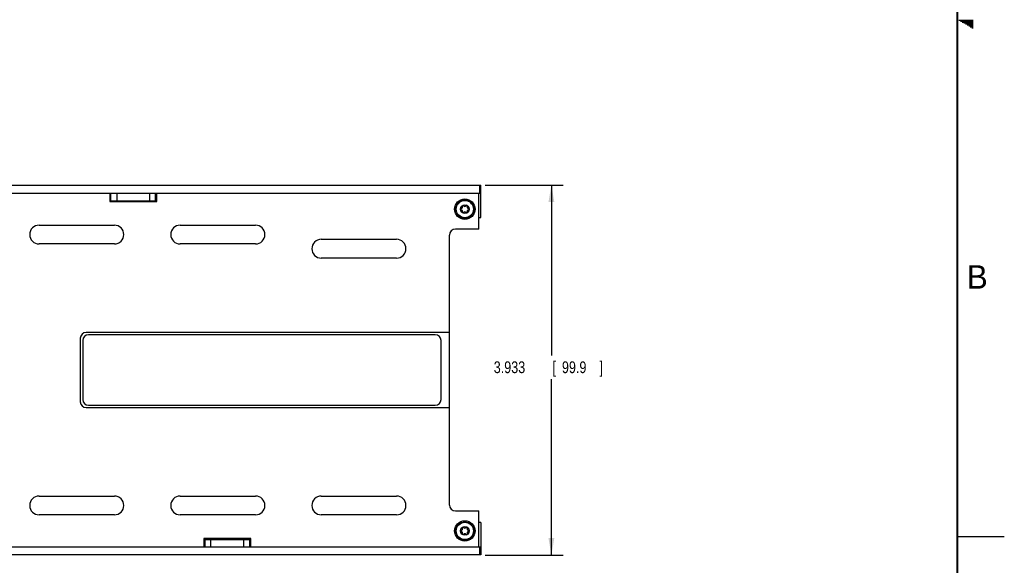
# Model space of a CAD drawing. Header units: inches. Extents: x 0 to 34, y 0 to 22.
# Tile 45 of 46: x 23.5 to 34, y 5.2 to 11. Entities that reach past the tile are written whole.
import ezdxf

# ---------------------------------------------------------------- set-up
doc = ezdxf.new("R2010")
doc.units = ezdxf.units.IN
doc.header["$LTSCALE"] = 1.87
doc.header["$MEASUREMENT"] = 0
doc.layers.get('0').update_dxf_attribs({"linetype": 'CONTINUOUS'})
doc.layers.add('DIMENSIONS', color=7, linetype='CONTINUOUS')
doc.styles.get("Standard").update_dxf_attribs({"font": 'txt', "width": 0.8})
doc.dimstyles.new('DIMSTYLE_1', dxfattribs={"dimtxt": 0.125, "dimasz": 0.18, "dimexe": 0.18, "dimexo": 0.0625, "dimgap": 0.09, "dimtad": 0, "dimtih": 1, "dimtoh": 1, "dimdec": 3, "dimzin": 4, "dimdsep": 46, "dimtxsty": 'STANDARD', "dimblk": '_FILLED', "dimblk1": '_FILLED', "dimblk2": '_FILLED', "dimcen": 0.09, "dimadec": 0, "dimazin": 0, "dimtp": 0.01, "dimtm": 0.01, "dimtfac": 1, "dimtdec": 3, "dimtofl": 0, "dimtmove": 0, "dimatfit": 3, "dimldrblk": '_FILLED', "dimfxl": 1, "dimtolj": 1, "dimtzin": 4, "dimarcsym": 0})

# ---------------------------------------------------------------- blocks, each defined once
blk = doc.blocks.new('_FILLED')
at = {"color": 0, "linetype": 'BYBLOCK'}
blk.add_solid([(0, 0), (-1, 0.174), (-1, -0.174)], dxfattribs=at)
blk = doc.blocks.new('*D0')
at = {"layer": 'DIMENSIONS', "color": 2, "linetype": 'CONTINUOUS'}
for p, q in [((28.482, 9.236), (29.31, 9.236)), ((29.185, 9.236), (29.185, 7.424)), ((29.185, 5.303), (29.185, 7.174)), ((28.482, 5.303), (29.31, 5.303))]:
    blk.add_line(p, q, dxfattribs=at)
at = {"layer": 'DIMENSIONS', "color": 2, "linetype": 'CONTINUOUS', "xscale": 0.18, "yscale": 0.18, "zscale": 0.18}
for p, rotation in [((29.185, 9.236), 90), ((29.185, 5.303), 270)]:
    blk.add_blockref('_FILLED', p, dxfattribs=dict(at, rotation=rotation))
at = {"layer": 'DIMENSIONS', "color": 2, "linetype": 'CONTINUOUS', "width": 0.8}
for s, p in [('3.933', (28.572, 7.237)), ('[', (29.197, 7.237)), ('99.9', (29.297, 7.237)), (']', (29.697, 7.237))]:
    blk.add_text(s, height=0.125, dxfattribs=at).set_placement(p)

msp = doc.modelspace()

# ---------------------------------------------------------------- linework, layer by layer
at = {"color": 2, "linetype": 'CONTINUOUS'}
for p, q in [((33.5173, 10.99), (33.6697, 10.99)), ((33.5347, 10.98), (33.6697, 10.98)), ((33.552, 10.97), (33.6697, 10.97)), ((33.5693, 10.96), (33.6697, 10.96)), ((33.5866, 10.95), (33.6697, 10.95)), ((33.6039, 10.94), (33.6697, 10.94)), ((33.6213, 10.93), (33.6697, 10.93)), ((33.6386, 10.92), (33.6697, 10.92)), ((33.6559, 10.91), (33.6697, 10.91)), ((33.5, 5.5), (34, 5.5))]:
    msp.add_line(p, q, dxfattribs=at)
at = {"color": 7, "linetype": 'CONTINUOUS'}
for p, q in [((22.6388, 9.2365), (28.4348, 9.2365)), ((28.4198, 9.2365), (28.4198, 9.1505)), ((28.4348, 8.8905), (28.4348, 9.2365)), ((22.6388, 9.1505), (28.4348, 9.1505)), ((24.4888, 9.1505), (24.4888, 9.0605)), ((24.5021, 9.0705), (24.5021, 9.1505)), ((24.5638, 9.1505), (24.5638, 9.0705)), ((24.9138, 9.1505), (24.9138, 9.0705)), ((24.9754, 9.0705), (24.9754, 9.1505)), ((24.9888, 9.0605), (24.9888, 9.1505)), ((28.4148, 8.7685), (28.4148, 9.1505)), ((24.4888, 9.0705), (24.9888, 9.0705)), ((24.4888, 9.0605), (24.9888, 9.0605)), ((23.7388, 8.81), (24.5388, 8.81)), ((25.2388, 8.81), (26.0388, 8.81)), ((28.4148, 8.8905), (28.4348, 8.8905)), ((28.1018, 5.8345), (28.1018, 8.7055)), ((28.4148, 8.7685), (28.1648, 8.7685)), ((24.5388, 8.61), (23.7388, 8.61)), ((26.0388, 8.61), (25.2388, 8.61)), ((26.7388, 8.66), (27.5388, 8.66)), ((27.5388, 8.46), (26.7388, 8.46)), ((28.1018, 7.67), (24.2398, 7.67)), ((27.9498, 7.645), (24.2638, 7.645)), ((24.1768, 7.607), (24.1768, 6.933)), ((24.2018, 7.583), (24.2018, 6.957)), ((28.0118, 6.957), (28.0118, 7.583)), ((24.2398, 6.87), (28.1018, 6.87)), ((24.2638, 6.895), (27.9498, 6.895)), ((23.7388, 5.93), (24.5388, 5.93)), ((25.2388, 5.93), (26.0388, 5.93)), ((26.7388, 5.93), (27.5388, 5.93)), ((28.1648, 5.7715), (28.4148, 5.7715)), ((28.4148, 5.3895), (28.4148, 5.7715)), ((24.5388, 5.73), (23.7388, 5.73)), ((26.0388, 5.73), (25.2388, 5.73)), ((27.5388, 5.73), (26.7388, 5.73)), ((28.4348, 5.6495), (28.4148, 5.6495)), ((28.4348, 5.6495), (28.4348, 5.3035)), ((25.9888, 5.4795), (25.4888, 5.4795)), ((25.4888, 5.4795), (25.4888, 5.3895)), ((25.4888, 5.4695), (25.9888, 5.4695)), ((25.5021, 5.4695), (25.5021, 5.3895)), ((25.5638, 5.3895), (25.5638, 5.4695)), ((25.9138, 5.3895), (25.9138, 5.4695)), ((25.9754, 5.4695), (25.9754, 5.3895)), ((25.9888, 5.3895), (25.9888, 5.4795)), ((22.6388, 5.3895), (28.4348, 5.3895)), ((28.4198, 5.3895), (28.4198, 5.3035)), ((28.4348, 5.3035), (22.6388, 5.3035))]:
    msp.add_line(p, q, dxfattribs=at)
at = {"color": 7, "linetype": 'CONTINUOUS', "const_width": 0.02}
msp.add_lwpolyline([(33.5, 0.5), (33.5, 21.5)], dxfattribs=at)
at = {"color": 7, "linetype": 'CONTINUOUS'}
for centre, radius in [((28.2648, 8.9805), 0.1085), ((28.2648, 8.9805), 0.0961), ((28.2648, 8.9805), 0.0921), ((28.2648, 8.9805), 0.047), ((28.2648, 5.5595), 0.1085), ((28.2648, 5.5595), 0.0961), ((28.2648, 5.5595), 0.0921), ((28.2648, 5.5595), 0.047)]:
    msp.add_circle(centre, radius, dxfattribs=at)
for centre, radius, start, end in [((28.2259, 9.0029), 0.015, 270.72279, 29.27721), ((28.2455, 9.0139), 0.00748, 30.72279, 209.27721), ((28.2648, 9.0253), 0.015, 210.72279, 329.27721), ((28.2841, 9.0139), 0.00748, 330.72279, 149.27721), ((28.3036, 9.0029), 0.015, 150.72279, 269.27721), ((28.2262, 8.9805), 0.00748, 90.72279, 269.27721), ((28.2259, 8.958), 0.015, 330.72279, 89.27721), ((28.2455, 8.9471), 0.00748, 150.72279, 329.27721), ((28.2648, 8.9356), 0.015, 30.72279, 149.27721), ((28.2841, 8.9471), 0.00748, 210.72279, 29.27721), ((28.3036, 8.958), 0.015, 90.72279, 209.27721), ((28.3033, 8.9805), 0.00748, 270.72279, 89.27721), ((23.7388, 8.71), 0.1, 90, 270), ((24.5388, 8.71), 0.1, 270, 90), ((25.2388, 8.71), 0.1, 90, 270), ((26.0388, 8.71), 0.1, 270, 90), ((28.1648, 8.7055), 0.063, 90, 180), ((26.7388, 8.56), 0.1, 90, 270), ((27.5388, 8.56), 0.1, 270, 90), ((24.2398, 7.607), 0.063, 90, 180), ((24.2638, 7.583), 0.062, 90, 180), ((27.9498, 7.583), 0.062, 0, 90), ((24.2398, 6.933), 0.063, 180, 270), ((24.2638, 6.957), 0.062, 180, 270), ((27.9498, 6.957), 0.062, 270, 360), ((23.7388, 5.83), 0.1, 90, 270), ((24.5388, 5.83), 0.1, 270, 90), ((25.2388, 5.83), 0.1, 90, 270), ((26.0388, 5.83), 0.1, 270, 90), ((26.7388, 5.83), 0.1, 90, 270), ((27.5388, 5.83), 0.1, 270, 90), ((28.1648, 5.8345), 0.063, 180, 270), ((28.2262, 5.5595), 0.00748, 90.72279, 269.27721), ((28.2259, 5.5819), 0.015, 270.72279, 29.27721), ((28.2259, 5.537), 0.015, 330.72279, 89.27721), ((28.2455, 5.5929), 0.00748, 30.72279, 209.27721), ((28.2648, 5.6043), 0.015, 210.72279, 329.27721), ((28.2841, 5.5929), 0.00748, 330.72279, 149.27721), ((28.3036, 5.5819), 0.015, 150.72279, 269.27721), ((28.3036, 5.537), 0.015, 90.72279, 209.27721), ((28.3033, 5.5595), 0.00748, 270.72279, 89.27721), ((28.2455, 5.5261), 0.00748, 150.72279, 329.27721), ((28.2648, 5.5146), 0.015, 30.72279, 149.27721), ((28.2841, 5.5261), 0.00748, 210.72279, 29.27721)]:
    msp.add_arc(centre, radius, start, end, dxfattribs=at)

# ---------------------------------------------------------------- texts
at = {"color": 2, "linetype": 'CONTINUOUS'}
msp.add_text('B', height=0.25, dxfattribs=at).set_placement((33.6006, 8.1345))

# ---------------------------------------------------------------- dimensions: what is measured, and where the dimension line sits
at = {"layer": 'DIMENSIONS', "color": 2, "linetype": 'CONTINUOUS'}
dim = msp.add_linear_dim(base=(29.1848, 9.2365), p1=(28.4823, 5.3035), p2=(28.4823, 9.2365), angle=90, dimstyle='DIMSTYLE_1', dxfattribs=at)
dim.commit()
dim.dimension.update_dxf_attribs({"geometry": '*D0', "text_midpoint": (29.1848, 7.2992), "dimtype": 160})

doc.saveas('drawing.dxf')
